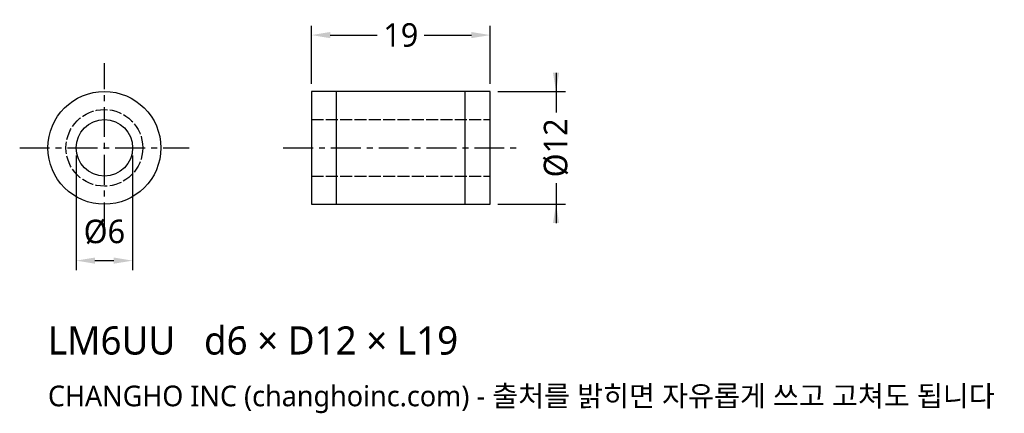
# Model space of a CAD drawing. Header units: millimetres. Extents: x -9 to 96, y -28 to 14.
import ezdxf

# ---------------------------------------------------------------- set-up
doc = ezdxf.new("R2010")
doc.units = ezdxf.units.MM
doc.linetypes.add('CENTER', pattern=[5.08, 3.175, -0.635, 0.635, -0.635])
doc.linetypes.add('DASHED', pattern=[1.524, 1.27, -0.254])
for name, color, linetype in [('문자', 7, 'CONTINUOUS'), ('숨은선', 3, 'DASHED'), ('외형선', 7, 'CONTINUOUS'), ('중심선', 1, 'CENTER'), ('치수', 4, 'CONTINUOUS')]:
    doc.layers.add(name, color=color, linetype=linetype)
doc.styles.add('CH_KOR', font='malgun.ttf')
doc.dimstyles.new('CH_DIM', dxfattribs={"dimtxt": 2.5, "dimasz": 2, "dimexe": 1, "dimexo": 0.8, "dimgap": 0.8, "dimtad": 1, "dimdec": 1, "dimdsep": 46, "dimtxsty": 'CH_KOR', "dimcen": 2.5, "dimclrd": 4, "dimclre": 4, "dimclrt": 4, "dimazin": 3, "dimtfac": 1, "dimtmove": 0, "dimatfit": 3})

# ---------------------------------------------------------------- blocks, each defined once
blk = doc.blocks.new('_CLOSEDFILLED')
at = {"color": 0, "linetype": 'BYBLOCK'}
blk.add_solid([(-1, 0.164), (0, 0), (-1, -0.164)], dxfattribs=at)
blk = doc.blocks.new('*D1')
at = {"color": 4}
for p, q in [((48, 8), (48, 3.75)), ((41.8, 6), (49, 6)), ((48, -3.75), (48, -8)), ((41.8, -6), (49, -6))]:
    blk.add_line(p, q, dxfattribs=at)
at = {"layer": 'Defpoints'}
for p in [(41, 6), (48, 6), (41, -6)]:
    blk.add_point(p, dxfattribs=at)
at = {"layer": '치수', "color": 4, "xscale": 2, "yscale": 2}
for p, rotation in [((48, 6), 270), ((48, -6), 90)]:
    blk.add_blockref('_CLOSEDFILLED', p, dxfattribs=dict(at, rotation=rotation))
at = {"layer": '치수', "color": 4, "insert": (48, 0), "char_height": 2.5, "attachment_point": 5, "rotation": 90, "style": 'CH_KOR'}
blk.add_mtext('Ø12', dxfattribs=at)
blk = doc.blocks.new('*D2')
at = {"color": 4}
for p, q in [((-3, -0.8), (-3, -13)), ((3, -0.8), (3, -13)), ((-1, -12), (1, -12))]:
    blk.add_line(p, q, dxfattribs=at)
at = {"layer": 'Defpoints'}
for p in [(-3, 0), (3, 0), (-3, -12)]:
    blk.add_point(p, dxfattribs=at)
at = {"layer": '치수', "color": 4, "xscale": 2, "yscale": 2, "rotation": 180}
blk.add_blockref('_CLOSEDFILLED', (-3, -12), dxfattribs=at)
at = {"layer": '치수', "color": 4, "xscale": 2, "yscale": 2}
blk.add_blockref('_CLOSEDFILLED', (3, -12), dxfattribs=at)
at = {"layer": '치수', "color": 4, "insert": (0, -8.95), "char_height": 2.5, "attachment_point": 5, "style": 'CH_KOR'}
blk.add_mtext('Ø6', dxfattribs=at)
blk = doc.blocks.new('*D3')
at = {"color": 4}
for p, q in [((22, 6.8), (22, 13)), ((41, 6.8), (41, 13)), ((24, 12), (29, 12)), ((34, 12), (39, 12))]:
    blk.add_line(p, q, dxfattribs=at)
at = {"layer": 'Defpoints'}
for p in [(22, 12), (22, 6), (41, 6)]:
    blk.add_point(p, dxfattribs=at)
at = {"layer": '치수', "color": 4, "xscale": 2, "yscale": 2, "rotation": 180}
blk.add_blockref('_CLOSEDFILLED', (22, 12), dxfattribs=at)
at = {"layer": '치수', "color": 4, "xscale": 2, "yscale": 2}
blk.add_blockref('_CLOSEDFILLED', (41, 12), dxfattribs=at)
at = {"layer": '치수', "color": 4, "insert": (31.5, 12), "char_height": 2.5, "attachment_point": 5, "style": 'CH_KOR'}
blk.add_mtext('19', dxfattribs=at)

msp = doc.modelspace()

# ---------------------------------------------------------------- linework, layer by layer
at = {"layer": '숨은선'}
for p, q in [((22, 3), (41, 3)), ((22, -3), (41, -3))]:
    msp.add_line(p, q, dxfattribs=at)
msp.add_circle((0, 0), 4.08, dxfattribs=at)
at = {"layer": '외형선'}
for p, q in [((24.66, -6), (24.66, 6)), ((38.34, -6), (38.34, 6))]:
    msp.add_line(p, q, dxfattribs=at)
msp.add_lwpolyline([(22, -6), (41, -6), (41, 6), (22, 6)], close=True, dxfattribs=at)
for radius in [6, 3]:
    msp.add_circle((0, 0), radius, dxfattribs=at)
at = {"layer": '중심선'}
for p, q in [((0, -9), (0, 9)), ((-9, 0), (9, 0)), ((19, 0), (44, 0))]:
    msp.add_line(p, q, dxfattribs=at)

# ---------------------------------------------------------------- texts
at = {"layer": '문자', "style": 'CH_KOR'}
for s, height, p in [('LM6UU   d6 × D12 × L19', 3, (-6, -22)), ('CHANGHO INC (changhoinc.com) - 출처를 밝히면 자유롭게 쓰고 고쳐도 됩니다', 2.2, (-6, -27.5))]:
    msp.add_text(s, height=height, dxfattribs=at).set_placement(p)

# ---------------------------------------------------------------- dimensions: what is measured, and where the dimension line sits
at = {"layer": '치수'}
dim = msp.add_linear_dim(base=(22, 12), p1=(22, 6), p2=(41, 6), dimstyle='CH_DIM', override={"dimscale": 1}, dxfattribs=at)
dim.commit()
dim.dimension.update_dxf_attribs({"geometry": '*D3', "text_midpoint": (31.5, 12)})
dim = msp.add_linear_dim(base=(48, 6), p1=(41, 6), p2=(41, -6), angle=90, text='Ø12', dimstyle='CH_DIM', override={"dimscale": 1}, dxfattribs=at)
dim.commit()
dim.dimension.update_dxf_attribs({"geometry": '*D1', "text_midpoint": (48, 0)})
dim = msp.add_linear_dim(base=(-3, -12), p1=(-3, 0), p2=(3, 0), text='Ø6', dimstyle='CH_DIM', override={"dimscale": 1}, dxfattribs=at)
dim.commit()
dim.dimension.update_dxf_attribs({"geometry": '*D2', "text_midpoint": (0, -8.95)})

doc.saveas('drawing.dxf')
